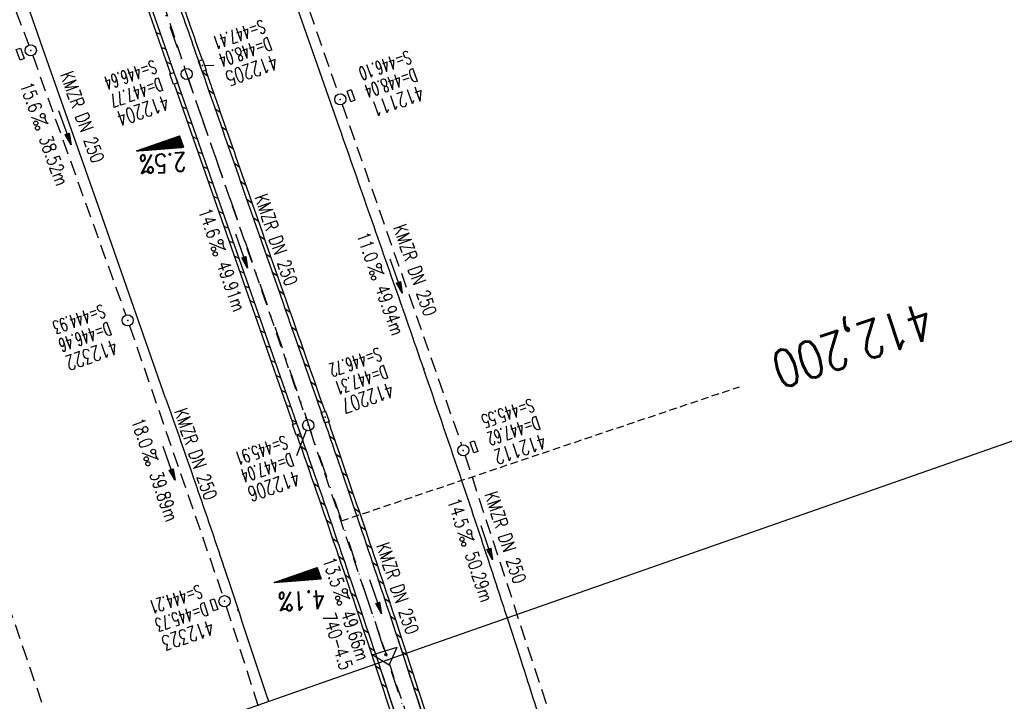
# Model space of a CAD drawing. Extents: x 446740 to 447511, y 442825 to 444035.
# Tile 6 of 23: x 447212 to 447344, y 443067 to 443158. Entities that reach past the tile are written whole.
import ezdxf
from ezdxf.enums import TextEntityAlignment as Align

# ---------------------------------------------------------------- set-up
doc = ezdxf.new("R2010")
doc.units = 0
doc.header["$LTSCALE"] = 2
doc.header["$MEASUREMENT"] = 0
for name, pattern in [('AUSGEZOGEN', [0]), ('GESTRICH-X2', [1.5, 1, -0.5]), ('GESTRICHELT', [0.75, 0.5, -0.25]), ('STRICHPT-X3', [3, 1.5, -0.75, 0, -0.75])]:
    doc.linetypes.add(name, pattern=pattern)
doc.layers.get('0').update_dxf_attribs({"linetype": 'AUSGEZOGEN'})
for name, color, linetype in [('ACHSE', 250, 'STRICHPT-X3'), ('FBR', 8, 'CONTINUOUS'), ('GEF', 7, 'CONTINUOUS'), ('HEKTOM', 250, 'GESTRICHELT'), ('KANAL', 7, 'GESTRICH-X2'), ('Netzknoten_PKT', 7, 'CONTINUOUS'), ('Netzknoten_PKT-NR', 7, 'CONTINUOUS'), ('Netzknoten_SIGNATUR', 7, 'CONTINUOUS'), ('PFEIL', 7, 'CONTINUOUS'), ('PKT', 7, 'CONTINUOUS'), ('Planeinteilung', 6, 'CONTINUOUS'), ('RAHMEN', 250, 'AUSGEZOGEN'), ('SCHACHTNR', 6, 'CONTINUOUS'), ('SCHLITZRINNE', 8, 'AUSGEZOGEN'), ('SCHSYMBOL', 7, 'AUSGEZOGEN'), ('TEXTO', 4, 'CONTINUOUS'), ('TEXTU', 4, 'CONTINUOUS')]:
    doc.layers.add(name, color=color, linetype=linetype)
doc.styles.add('ROMANS', font='romans.shx', dxfattribs={"width": 0.8})

# ---------------------------------------------------------------- blocks, each defined once
blk = doc.blocks.new('GST')
at = {"color": 0}
blk.add_circle((0, 0), 0.75, dxfattribs=at)
blk.add_point((0, 0), dxfattribs=at)
blk = doc.blocks.new('17')
blk.add_lwpolyline([(-0.76, -1.22), (0.75, -1.22), (0.75, -1.8), (-0.76, -1.8)], close=True)
blk.add_blockref('GST', (0, 0))
blk = doc.blocks.new('PROM')
blk.add_line((1.57, 1.82), (0.02, 0.02))
for centre, radius in [((0.32, 1.51), 0.317), ((0.94, 0.29), 0.283), ((1.64, 0.29), 0.283)]:
    blk.add_circle(centre, radius)
blk.add_arc((0.99, 2.68), 1.03, 239.1414, 303.3549)
blk = doc.blocks.new('PFEIL2')
at = {"color": 0}
for p, q in [((0.88, 0), (-2.4, -0.01)), ((0.88, -0.27), (0.88, 0.28)), ((0.88, 0.28), (2.43, 0.01)), ((0.91, 0.27), (0.88, 0.26)), ((0.97, 0.26), (0.88, 0.25)), ((1.02, 0.25), (0.88, 0.23)), ((1.07, 0.24), (0.88, 0.21)), ((1.13, 0.23), (0.88, 0.19)), ((1.18, 0.22), (0.88, 0.17)), ((1.24, 0.21), (0.88, 0.15)), ((1.29, 0.21), (0.88, 0.14)), ((1.34, 0.2), (0.88, 0.12)), ((1.4, 0.19), (0.88, 0.1)), ((1.45, 0.18), (0.88, 0.08)), ((1.51, 0.17), (0.88, 0.06)), ((1.56, 0.16), (0.88, 0.04)), ((1.61, 0.15), (0.88, 0.02)), ((1.67, 0.14), (0.88, 0.01)), ((1.72, 0.13), (0.88, -0.01)), ((1.78, 0.12), (0.88, -0.03)), ((1.83, 0.11), (0.88, -0.05)), ((1.88, 0.1), (0.88, -0.07)), ((1.94, 0.09), (0.88, -0.09)), ((2.05, 0.08), (0.88, -0.12)), ((1.99, 0.08), (0.88, -0.11)), ((2.1, 0.07), (0.88, -0.14)), ((2.15, 0.06), (0.88, -0.16)), ((2.21, 0.05), (0.88, -0.18)), ((2.26, 0.04), (0.88, -0.2)), ((2.32, 0.03), (0.88, -0.22)), ((2.37, 0.02), (0.88, -0.23)), ((2.42, 0.01), (0.88, -0.25)), ((2.43, 0.01), (0.88, -0.27))]:
    blk.add_line(p, q, dxfattribs=at)
blk = doc.blocks.new('13')
blk.add_lwpolyline([(0.76, 1.22), (-0.75, 1.22), (-0.75, 1.8), (0.76, 1.8)], close=True)
at = {"rotation": 180}
blk.add_blockref('GST', (0, 0), dxfattribs=at)
blk = doc.blocks.new('10')
blk.add_blockref('GST', (0, 0))
blk = doc.blocks.new('30')
at = {"color": 0}
for p, q in [((-0.75, -0.29), (-0.75, 0.29)), ((-0.75, 0.29), (0.75, 0.29)), ((0.75, 0.29), (0.75, -0.29)), ((0.75, -0.29), (-0.75, -0.29))]:
    blk.add_line(p, q, dxfattribs=at)
blk.add_point((0, 0), dxfattribs=at)
blk = doc.blocks.new('PKT')
at = {"color": 0}
blk.add_circle((0, 0), 0.15, dxfattribs=at)
blk.add_point((0, 0), dxfattribs=at)
blk = doc.blocks.new('Station_Netzknoten')
at = {"layer": 'Netzknoten_SIGNATUR'}
for p, q in [((-1.75, 0.5), (1.75, 0.5)), ((0, -1.5), (-1.75, 0.5)), ((0, -1.5), (1.75, 0.5))]:
    blk.add_line(p, q, dxfattribs=at)
blk.add_point((0, 0), dxfattribs=at)
blk = doc.blocks.new('*X5')
at = {"color": 0}
for p, q in [((725.83, 193.84), (727.44, 195.45)), ((725.83, 193.85), (727.43, 195.45)), ((725.83, 193.86), (727.42, 195.45)), ((725.83, 193.87), (727.41, 195.45)), ((725.83, 193.88), (727.4, 195.45)), ((725.83, 193.89), (727.39, 195.45)), ((725.83, 193.9), (727.38, 195.45)), ((725.83, 193.91), (727.37, 195.45)), ((725.83, 193.91), (727.37, 195.45)), ((725.83, 193.92), (727.36, 195.45)), ((725.83, 193.93), (727.35, 195.45)), ((725.83, 193.94), (727.34, 195.45)), ((725.83, 193.95), (727.33, 195.45)), ((725.83, 193.96), (727.32, 195.45)), ((725.83, 193.97), (727.31, 195.45)), ((725.83, 193.98), (727.3, 195.45)), ((725.83, 193.99), (727.29, 195.45)), ((725.83, 193.99), (727.29, 195.45)), ((725.83, 194), (727.28, 195.45)), ((725.83, 194.01), (727.27, 195.45)), ((725.83, 194.02), (727.26, 195.45)), ((725.83, 194.03), (727.25, 195.45)), ((725.83, 194.04), (727.24, 195.45)), ((725.83, 194.05), (727.23, 195.45)), ((725.83, 194.06), (727.22, 195.45)), ((725.83, 194.06), (727.21, 195.45)), ((725.83, 194.07), (727.21, 195.45)), ((725.83, 194.08), (727.2, 195.45)), ((725.83, 194.09), (727.19, 195.45)), ((725.83, 194.1), (727.18, 195.45)), ((725.83, 194.11), (727.17, 195.45)), ((725.83, 194.12), (727.16, 195.45)), ((725.83, 194.13), (727.15, 195.45)), ((725.83, 194.14), (727.14, 195.45)), ((725.83, 194.14), (727.14, 195.45)), ((725.83, 194.15), (727.13, 195.45)), ((725.83, 194.16), (727.12, 195.45)), ((725.83, 194.17), (727.11, 195.45)), ((725.83, 194.18), (727.1, 195.45)), ((725.83, 194.19), (727.09, 195.45)), ((725.83, 194.2), (727.08, 195.45)), ((725.83, 194.21), (727.07, 195.45)), ((725.83, 194.21), (727.06, 195.45)), ((725.83, 194.22), (727.06, 195.45)), ((725.83, 194.23), (727.05, 195.45)), ((725.83, 194.24), (727.04, 195.45)), ((725.83, 194.25), (727.03, 195.45)), ((725.83, 194.26), (727.02, 195.45)), ((725.83, 194.27), (727.01, 195.45)), ((725.83, 194.28), (727, 195.45)), ((725.83, 194.29), (726.99, 195.45)), ((725.83, 194.29), (726.99, 195.45)), ((725.83, 194.3), (726.98, 195.45)), ((725.83, 194.31), (726.97, 195.45)), ((725.83, 194.32), (726.96, 195.45)), ((725.83, 194.33), (726.95, 195.45)), ((725.83, 194.34), (726.94, 195.45)), ((725.83, 194.35), (726.93, 195.45)), ((725.83, 194.36), (726.92, 195.45)), ((725.83, 194.37), (726.91, 195.45)), ((725.83, 194.37), (726.91, 195.45)), ((725.83, 194.38), (726.9, 195.45)), ((725.83, 194.39), (726.89, 195.45)), ((725.83, 194.4), (726.88, 195.45)), ((725.83, 194.41), (726.87, 195.45)), ((725.83, 194.42), (726.86, 195.45)), ((725.83, 194.43), (726.85, 195.45)), ((725.83, 194.44), (726.84, 195.45)), ((725.83, 194.44), (726.83, 195.45)), ((725.83, 194.45), (726.83, 195.45)), ((725.83, 194.46), (726.82, 195.45)), ((725.83, 194.47), (726.81, 195.45)), ((725.83, 194.48), (726.8, 195.45)), ((725.83, 194.49), (726.79, 195.45)), ((725.83, 194.5), (726.78, 195.45)), ((725.83, 194.51), (726.77, 195.45)), ((725.83, 194.52), (726.76, 195.45)), ((725.83, 194.52), (726.76, 195.45)), ((725.83, 194.53), (726.75, 195.45)), ((725.83, 194.54), (726.74, 195.45)), ((725.83, 194.55), (726.73, 195.45)), ((725.83, 194.56), (726.72, 195.45)), ((725.83, 194.57), (726.71, 195.45)), ((725.83, 194.58), (726.7, 195.45)), ((725.83, 194.59), (726.69, 195.45)), ((725.83, 194.59), (726.68, 195.45)), ((725.83, 194.6), (726.68, 195.45)), ((725.83, 194.61), (726.67, 195.45)), ((725.83, 194.62), (726.66, 195.45)), ((725.83, 194.63), (726.65, 195.45)), ((725.83, 194.64), (726.64, 195.45)), ((725.83, 194.65), (726.63, 195.45)), ((725.83, 194.66), (726.62, 195.45)), ((725.83, 194.67), (726.61, 195.45)), ((725.83, 194.67), (726.61, 195.45)), ((725.83, 194.68), (726.6, 195.45)), ((725.83, 194.69), (726.59, 195.45)), ((725.83, 194.7), (726.58, 195.45)), ((725.83, 194.71), (726.57, 195.45)), ((725.83, 194.72), (726.56, 195.45)), ((725.83, 194.73), (726.55, 195.45)), ((725.83, 194.74), (726.54, 195.45)), ((725.83, 194.75), (726.53, 195.45)), ((725.83, 194.75), (726.53, 195.45)), ((725.83, 194.76), (726.52, 195.45)), ((725.83, 194.77), (726.51, 195.45)), ((725.83, 194.78), (726.5, 195.45)), ((725.83, 194.79), (726.49, 195.45)), ((725.83, 194.8), (726.48, 195.45)), ((725.83, 194.81), (726.47, 195.45)), ((725.83, 194.82), (726.46, 195.45)), ((725.83, 194.82), (726.45, 195.45)), ((725.83, 194.83), (726.45, 195.45)), ((725.83, 194.84), (726.44, 195.45)), ((725.83, 194.85), (726.43, 195.45)), ((725.83, 194.86), (726.42, 195.45)), ((725.83, 194.87), (726.41, 195.45)), ((725.83, 194.88), (726.4, 195.45)), ((725.83, 194.89), (726.39, 195.45)), ((725.83, 194.9), (726.38, 195.45)), ((725.83, 194.9), (726.38, 195.45)), ((725.83, 194.91), (726.37, 195.45)), ((725.83, 194.92), (726.36, 195.45)), ((725.83, 194.93), (726.35, 195.45)), ((725.83, 194.94), (726.34, 195.45)), ((725.83, 194.95), (726.33, 195.45)), ((725.83, 194.96), (726.32, 195.45)), ((725.83, 194.97), (726.31, 195.45)), ((725.83, 194.98), (726.3, 195.45)), ((725.83, 194.98), (726.3, 195.45)), ((725.83, 194.99), (726.29, 195.45)), ((725.83, 195), (726.28, 195.45)), ((725.83, 195.01), (726.27, 195.45)), ((725.83, 195.02), (726.26, 195.45)), ((725.83, 195.03), (726.25, 195.45)), ((725.83, 195.04), (726.24, 195.45)), ((725.83, 195.05), (726.23, 195.45)), ((725.83, 195.05), (726.22, 195.45)), ((725.83, 195.06), (726.22, 195.45)), ((725.83, 195.07), (726.21, 195.45)), ((725.83, 195.08), (726.2, 195.45)), ((725.83, 195.09), (726.19, 195.45)), ((725.83, 195.1), (726.18, 195.45)), ((725.83, 195.11), (726.17, 195.45)), ((725.83, 195.12), (726.16, 195.45)), ((725.83, 195.13), (726.15, 195.45)), ((725.83, 195.13), (726.15, 195.45)), ((725.83, 195.14), (726.14, 195.45)), ((725.83, 195.15), (726.13, 195.45)), ((725.83, 195.16), (726.12, 195.45)), ((725.83, 195.17), (726.11, 195.45)), ((725.83, 195.18), (726.1, 195.45)), ((725.83, 195.19), (726.09, 195.45)), ((725.83, 195.2), (726.08, 195.45)), ((725.83, 195.2), (726.07, 195.45)), ((725.83, 195.21), (726.07, 195.45)), ((725.83, 195.22), (726.06, 195.45)), ((725.83, 195.23), (726.05, 195.45)), ((725.83, 195.24), (726.04, 195.45)), ((725.83, 195.25), (726.03, 195.45)), ((725.83, 195.26), (726.02, 195.45)), ((725.83, 195.27), (726.01, 195.45)), ((725.83, 195.28), (726, 195.45)), ((725.83, 195.28), (726, 195.45)), ((725.83, 195.29), (725.99, 195.45)), ((725.83, 195.3), (725.98, 195.45)), ((725.83, 195.31), (725.97, 195.45)), ((725.83, 195.32), (725.96, 195.45)), ((725.83, 195.33), (725.95, 195.45)), ((725.83, 195.34), (725.94, 195.45)), ((725.83, 195.35), (725.93, 195.45)), ((725.83, 195.36), (725.92, 195.45)), ((725.83, 195.36), (725.92, 195.45)), ((725.83, 195.37), (725.91, 195.45)), ((725.83, 195.38), (725.9, 195.45)), ((725.83, 195.39), (725.89, 195.45)), ((725.83, 195.4), (725.88, 195.45)), ((725.83, 195.41), (725.87, 195.45)), ((725.83, 195.42), (725.86, 195.45)), ((725.83, 195.43), (725.85, 195.45)), ((725.83, 195.43), (725.84, 195.45)), ((725.83, 195.44), (725.84, 195.45)), ((725.83, 193.83), (727.43, 195.43)), ((725.83, 193.82), (727.43, 195.42)), ((725.83, 193.81), (727.43, 195.41)), ((725.83, 193.8), (727.42, 195.4)), ((725.83, 193.79), (727.42, 195.38)), ((725.83, 193.78), (727.42, 195.37)), ((725.83, 193.77), (727.41, 195.36)), ((725.83, 193.76), (727.41, 195.35)), ((725.83, 193.76), (727.41, 195.34)), ((725.83, 193.75), (727.4, 195.32)), ((725.83, 193.74), (727.4, 195.31)), ((725.83, 193.73), (727.4, 195.3)), ((725.83, 193.72), (727.4, 195.29)), ((725.83, 193.71), (727.39, 195.28)), ((725.83, 193.7), (727.39, 195.26)), ((725.83, 193.69), (727.39, 195.25)), ((725.83, 193.68), (727.38, 195.24)), ((725.83, 193.68), (727.38, 195.23)), ((725.83, 193.67), (727.38, 195.22)), ((725.83, 193.66), (727.37, 195.2)), ((725.83, 193.65), (727.37, 195.19)), ((725.83, 193.64), (727.37, 195.18)), ((725.83, 193.63), (727.36, 195.17)), ((725.83, 193.62), (727.36, 195.16)), ((725.83, 193.61), (727.36, 195.14)), ((725.83, 193.61), (727.35, 195.13)), ((725.83, 193.6), (727.35, 195.12)), ((725.83, 193.59), (727.35, 195.11)), ((725.83, 193.58), (727.34, 195.1)), ((725.83, 193.57), (727.34, 195.08)), ((725.83, 193.56), (727.34, 195.07)), ((725.83, 193.55), (727.34, 195.06)), ((725.83, 193.54), (727.33, 195.05)), ((725.83, 193.53), (727.33, 195.04)), ((725.83, 193.53), (727.33, 195.02)), ((725.83, 193.52), (727.32, 195.01)), ((725.83, 193.51), (727.32, 195)), ((725.83, 193.5), (727.32, 194.99)), ((725.83, 193.49), (727.31, 194.98)), ((725.83, 193.48), (727.31, 194.96)), ((725.83, 193.47), (727.31, 194.95)), ((725.83, 193.46), (727.3, 194.94)), ((725.83, 193.45), (727.3, 194.93)), ((725.83, 193.45), (727.3, 194.92)), ((725.83, 193.44), (727.29, 194.91)), ((725.83, 193.43), (727.29, 194.89)), ((725.83, 193.42), (727.29, 194.88)), ((725.83, 193.41), (727.29, 194.87)), ((725.83, 193.4), (727.28, 194.86)), ((725.83, 193.39), (727.28, 194.85)), ((725.83, 193.38), (727.28, 194.83)), ((725.83, 193.38), (727.27, 194.82)), ((725.83, 193.37), (727.27, 194.81)), ((725.83, 193.36), (727.27, 194.8)), ((725.83, 193.35), (727.26, 194.79)), ((725.83, 193.34), (727.26, 194.77)), ((725.83, 193.33), (727.26, 194.76)), ((725.83, 193.32), (727.25, 194.75)), ((725.83, 193.31), (727.25, 194.74)), ((725.83, 193.3), (727.25, 194.73)), ((725.83, 193.3), (727.24, 194.71)), ((725.83, 193.29), (727.24, 194.7)), ((725.83, 193.28), (727.24, 194.69)), ((725.83, 193.27), (727.23, 194.68)), ((725.83, 193.26), (727.23, 194.67)), ((725.83, 193.25), (727.23, 194.65)), ((725.83, 193.24), (727.23, 194.64)), ((725.83, 193.23), (727.22, 194.63)), ((725.83, 193.22), (727.22, 194.62)), ((725.83, 193.22), (727.22, 194.61)), ((725.83, 193.21), (727.21, 194.59)), ((725.83, 193.2), (727.21, 194.58)), ((725.83, 193.19), (727.21, 194.57)), ((725.83, 193.18), (727.2, 194.56)), ((725.83, 193.17), (727.2, 194.55)), ((725.83, 193.16), (727.2, 194.53)), ((725.83, 193.15), (727.19, 194.52)), ((725.83, 193.15), (727.19, 194.51)), ((725.83, 193.14), (727.19, 194.5)), ((725.83, 193.13), (727.18, 194.49)), ((725.83, 193.12), (727.18, 194.47)), ((725.83, 193.11), (727.18, 194.46)), ((725.83, 193.1), (727.17, 194.45)), ((725.83, 193.09), (727.17, 194.44)), ((725.83, 193.08), (727.17, 194.43)), ((725.83, 193.07), (727.17, 194.41)), ((725.83, 193.07), (727.16, 194.4)), ((725.83, 193.06), (727.16, 194.39)), ((725.83, 193.05), (727.16, 194.38)), ((725.83, 193.04), (727.15, 194.37)), ((725.83, 193.03), (727.15, 194.35)), ((725.83, 193.02), (727.15, 194.34)), ((725.83, 193.01), (727.14, 194.33)), ((725.83, 193), (727.14, 194.32)), ((725.83, 193), (727.14, 194.31)), ((725.83, 192.99), (727.13, 194.29)), ((725.83, 192.98), (727.13, 194.28)), ((725.83, 192.97), (727.13, 194.27)), ((725.83, 192.96), (727.12, 194.26)), ((725.83, 192.95), (727.12, 194.25)), ((725.83, 192.94), (727.12, 194.23)), ((725.83, 192.93), (727.11, 194.22)), ((725.83, 192.92), (727.11, 194.21)), ((725.83, 192.92), (727.11, 194.2)), ((725.83, 192.91), (727.11, 194.19)), ((725.83, 192.9), (727.1, 194.17)), ((725.83, 192.89), (727.1, 194.16)), ((725.83, 192.88), (727.1, 194.15)), ((725.83, 192.87), (727.09, 194.14)), ((725.83, 192.86), (727.09, 194.13)), ((725.83, 192.85), (727.09, 194.11)), ((725.83, 192.84), (727.08, 194.1)), ((725.83, 192.84), (727.08, 194.09)), ((725.83, 192.83), (727.08, 194.08)), ((725.83, 192.82), (727.07, 194.07)), ((725.83, 192.81), (727.07, 194.05)), ((725.83, 192.8), (727.07, 194.04)), ((725.83, 192.79), (727.06, 194.03)), ((725.83, 192.78), (727.06, 194.02)), ((725.83, 192.77), (727.06, 194.01)), ((725.83, 192.77), (727.05, 193.99)), ((725.83, 192.76), (727.05, 193.98)), ((725.83, 192.75), (727.05, 193.97)), ((725.83, 192.74), (727.05, 193.96)), ((725.83, 192.73), (727.04, 193.95)), ((725.83, 192.72), (727.04, 193.93)), ((725.83, 192.71), (727.04, 193.92)), ((725.83, 192.7), (727.03, 193.91)), ((725.83, 192.69), (727.03, 193.9)), ((725.83, 192.69), (727.03, 193.89)), ((725.83, 192.68), (727.02, 193.87)), ((725.83, 192.67), (727.02, 193.86)), ((725.83, 192.66), (727.02, 193.85)), ((725.83, 192.65), (727.01, 193.84)), ((725.83, 192.64), (727.01, 193.83)), ((725.83, 192.63), (727.01, 193.81)), ((725.83, 192.62), (727, 193.8)), ((725.83, 192.62), (727, 193.79)), ((725.83, 192.61), (727, 193.78)), ((725.83, 192.6), (726.99, 193.77)), ((725.83, 192.59), (726.99, 193.75)), ((725.83, 192.58), (726.99, 193.74)), ((725.83, 192.57), (726.99, 193.73)), ((725.83, 192.56), (726.98, 193.72)), ((725.83, 192.55), (726.98, 193.71)), ((725.83, 192.54), (726.98, 193.69)), ((725.83, 192.54), (726.97, 193.68)), ((725.83, 192.53), (726.97, 193.67)), ((725.83, 192.52), (726.97, 193.66)), ((725.83, 192.51), (726.96, 193.65)), ((725.83, 192.5), (726.96, 193.63)), ((725.83, 192.49), (726.96, 193.62)), ((725.83, 192.48), (726.95, 193.61)), ((725.83, 192.47), (726.95, 193.6)), ((725.83, 192.46), (726.95, 193.59)), ((725.83, 192.46), (726.94, 193.57)), ((725.83, 192.45), (726.94, 193.56)), ((725.83, 192.44), (726.94, 193.55)), ((725.83, 192.43), (726.94, 193.54)), ((725.83, 192.42), (726.93, 193.53)), ((725.83, 192.41), (726.93, 193.51)), ((725.83, 192.4), (726.93, 193.5)), ((725.83, 192.39), (726.92, 193.49)), ((725.83, 192.39), (726.92, 193.48)), ((725.83, 192.38), (726.92, 193.47)), ((725.83, 192.37), (726.91, 193.45)), ((725.83, 192.36), (726.91, 193.44)), ((725.83, 192.35), (726.91, 193.43)), ((725.83, 192.34), (726.9, 193.42)), ((725.83, 192.33), (726.9, 193.41)), ((725.83, 192.32), (726.9, 193.39)), ((725.83, 192.31), (726.89, 193.38)), ((725.83, 192.31), (726.89, 193.37)), ((725.83, 192.3), (726.89, 193.36)), ((725.83, 192.29), (726.88, 193.35)), ((725.83, 192.28), (726.88, 193.33)), ((725.83, 192.27), (726.88, 193.32)), ((725.83, 192.26), (726.88, 193.31)), ((725.83, 192.25), (726.87, 193.3)), ((725.83, 192.24), (726.87, 193.29)), ((725.83, 192.24), (726.87, 193.27)), ((725.83, 192.23), (726.86, 193.26)), ((725.83, 192.22), (726.86, 193.25)), ((725.83, 192.21), (726.86, 193.24)), ((725.83, 192.2), (726.85, 193.23)), ((725.83, 192.19), (726.85, 193.21)), ((725.83, 192.18), (726.85, 193.2)), ((725.83, 192.17), (726.84, 193.19)), ((725.83, 192.16), (726.84, 193.18)), ((725.83, 192.16), (726.84, 193.17)), ((725.83, 192.15), (726.83, 193.15)), ((725.83, 192.14), (726.83, 193.14)), ((725.83, 192.13), (726.83, 193.13)), ((725.83, 192.12), (726.82, 193.12)), ((725.83, 192.11), (726.82, 193.11)), ((725.83, 192.1), (726.82, 193.09)), ((725.83, 192.09), (726.82, 193.08)), ((725.83, 192.08), (726.81, 193.07)), ((725.83, 192.08), (726.81, 193.06)), ((725.83, 192.07), (726.81, 193.05)), ((725.83, 192.06), (726.8, 193.03)), ((725.83, 192.05), (726.8, 193.02)), ((725.83, 192.04), (726.8, 193.01)), ((725.83, 192.03), (726.79, 193)), ((725.83, 192.02), (726.79, 192.99)), ((725.83, 192.01), (726.79, 192.97)), ((725.83, 192.01), (726.78, 192.96)), ((725.83, 192), (726.78, 192.95)), ((725.83, 191.99), (726.78, 192.94)), ((725.83, 191.98), (726.77, 192.93)), ((725.83, 191.97), (726.77, 192.91)), ((725.83, 191.96), (726.77, 192.9)), ((725.83, 191.95), (726.76, 192.89)), ((725.83, 191.94), (726.76, 192.88)), ((725.83, 191.93), (726.76, 192.87)), ((725.83, 191.93), (726.76, 192.85)), ((725.83, 191.92), (726.75, 192.84)), ((725.83, 191.91), (726.75, 192.83)), ((725.83, 191.9), (726.75, 192.82)), ((725.83, 191.89), (726.74, 192.81)), ((725.83, 191.88), (726.74, 192.79)), ((725.83, 191.87), (726.74, 192.78)), ((725.83, 191.86), (726.73, 192.77)), ((725.83, 191.85), (726.73, 192.76)), ((725.83, 191.85), (726.73, 192.75)), ((725.83, 191.84), (726.72, 192.73)), ((725.83, 191.83), (726.72, 192.72)), ((725.83, 191.82), (726.72, 192.71)), ((725.83, 191.81), (726.71, 192.7)), ((725.83, 191.8), (726.71, 192.69)), ((725.83, 191.79), (726.71, 192.67)), ((725.83, 191.78), (726.7, 192.66)), ((725.83, 191.78), (726.7, 192.65)), ((725.83, 191.77), (726.7, 192.64)), ((725.83, 191.76), (726.7, 192.63)), ((725.83, 191.75), (726.69, 192.61)), ((725.83, 191.74), (726.69, 192.6)), ((725.83, 191.73), (726.69, 192.59)), ((725.83, 191.72), (726.68, 192.58)), ((725.83, 191.71), (726.68, 192.57)), ((725.83, 191.7), (726.68, 192.55)), ((725.83, 191.7), (726.67, 192.54)), ((725.83, 191.69), (726.67, 192.53)), ((725.83, 191.68), (726.67, 192.52)), ((725.83, 191.67), (726.66, 192.51)), ((725.83, 191.66), (726.66, 192.49)), ((725.83, 191.65), (726.66, 192.48)), ((725.83, 191.64), (726.65, 192.47)), ((725.83, 191.63), (726.65, 192.46)), ((725.83, 191.63), (726.65, 192.45)), ((725.83, 191.62), (726.64, 192.43)), ((725.83, 191.61), (726.64, 192.42)), ((725.83, 191.6), (726.64, 192.41)), ((725.83, 191.59), (726.64, 192.4)), ((725.83, 191.58), (726.63, 192.39)), ((725.83, 191.57), (726.63, 192.37)), ((725.83, 191.56), (726.63, 192.36)), ((725.83, 191.55), (726.62, 192.35)), ((725.83, 191.55), (726.62, 192.34)), ((725.83, 191.54), (726.62, 192.33)), ((725.83, 191.53), (726.61, 192.31)), ((725.83, 191.52), (726.61, 192.3)), ((725.83, 191.51), (726.61, 192.29)), ((725.83, 191.5), (726.6, 192.28)), ((725.83, 191.49), (726.6, 192.27)), ((725.83, 191.48), (726.6, 192.25)), ((725.83, 191.47), (726.59, 192.24)), ((725.83, 191.47), (726.59, 192.23)), ((725.83, 191.46), (726.59, 192.22)), ((725.83, 191.45), (726.59, 192.21)), ((725.83, 191.44), (726.58, 192.19)), ((725.83, 191.43), (726.58, 192.18)), ((725.83, 191.42), (726.58, 192.17)), ((725.83, 191.41), (726.57, 192.16)), ((725.83, 191.4), (726.57, 192.15)), ((725.83, 191.4), (726.57, 192.13)), ((725.83, 191.39), (726.56, 192.12)), ((725.83, 191.38), (726.56, 192.11)), ((725.83, 191.37), (726.56, 192.1)), ((725.83, 191.36), (726.55, 192.09)), ((725.83, 191.35), (726.55, 192.07)), ((725.83, 191.34), (726.55, 192.06)), ((725.83, 191.33), (726.54, 192.05)), ((725.83, 191.32), (726.54, 192.04)), ((725.83, 191.32), (726.54, 192.03)), ((725.83, 191.31), (726.53, 192.01)), ((725.83, 191.3), (726.53, 192)), ((725.83, 191.29), (726.53, 191.99)), ((725.83, 191.28), (726.53, 191.98)), ((725.83, 191.27), (726.52, 191.97)), ((725.83, 191.26), (726.52, 191.95)), ((725.83, 191.25), (726.52, 191.94)), ((725.83, 191.25), (726.51, 191.93)), ((725.83, 191.24), (726.51, 191.92)), ((725.83, 191.23), (726.51, 191.91)), ((725.83, 191.22), (726.5, 191.89)), ((725.83, 191.21), (726.5, 191.88)), ((725.83, 191.2), (726.5, 191.87)), ((725.83, 191.19), (726.49, 191.86)), ((725.83, 191.18), (726.49, 191.85)), ((725.83, 191.17), (726.49, 191.84)), ((725.83, 191.17), (726.48, 191.82)), ((725.83, 191.16), (726.48, 191.81)), ((725.83, 191.15), (726.48, 191.8)), ((725.83, 191.14), (726.47, 191.79)), ((725.83, 191.13), (726.47, 191.78)), ((725.83, 191.12), (726.47, 191.76)), ((725.83, 191.11), (726.47, 191.75)), ((725.83, 191.1), (726.46, 191.74)), ((725.83, 191.09), (726.46, 191.73)), ((725.83, 191.09), (726.46, 191.72)), ((725.83, 191.08), (726.45, 191.7)), ((725.83, 191.07), (726.45, 191.69)), ((725.83, 191.06), (726.45, 191.68)), ((725.83, 191.05), (726.44, 191.67)), ((725.83, 191.04), (726.44, 191.66)), ((725.83, 191.03), (726.44, 191.64)), ((725.83, 191.02), (726.43, 191.63)), ((725.83, 191.02), (726.43, 191.62)), ((725.83, 191.01), (726.43, 191.61)), ((725.83, 191), (726.42, 191.6)), ((725.83, 190.99), (726.42, 191.58)), ((725.83, 190.98), (726.42, 191.57)), ((725.83, 190.97), (726.41, 191.56)), ((725.83, 190.96), (726.41, 191.55)), ((725.83, 190.95), (726.41, 191.54)), ((725.83, 190.94), (726.41, 191.52)), ((725.83, 190.94), (726.4, 191.51)), ((725.83, 190.93), (726.4, 191.5)), ((725.83, 190.92), (726.4, 191.49)), ((725.83, 190.91), (726.39, 191.48)), ((725.83, 190.9), (726.39, 191.46)), ((725.83, 190.89), (726.39, 191.45)), ((725.83, 190.88), (726.38, 191.44)), ((725.83, 190.87), (726.38, 191.43)), ((725.83, 190.87), (726.38, 191.42)), ((725.83, 190.86), (726.37, 191.4)), ((725.83, 190.85), (726.37, 191.39)), ((725.83, 190.84), (726.37, 191.38)), ((725.83, 190.83), (726.36, 191.37)), ((725.83, 190.82), (726.36, 191.36)), ((725.83, 190.81), (726.36, 191.34)), ((725.83, 190.8), (726.35, 191.33)), ((725.83, 190.79), (726.35, 191.32)), ((725.83, 190.79), (726.35, 191.31)), ((725.83, 190.78), (726.35, 191.3)), ((725.83, 190.77), (726.34, 191.28)), ((725.83, 190.76), (726.34, 191.27)), ((725.83, 190.75), (726.34, 191.26)), ((725.83, 190.74), (726.33, 191.25)), ((725.83, 190.73), (726.33, 191.24)), ((725.83, 190.72), (726.33, 191.22)), ((725.83, 190.71), (726.32, 191.21)), ((725.83, 190.71), (726.32, 191.2)), ((725.83, 190.7), (726.32, 191.19)), ((725.83, 190.69), (726.31, 191.18)), ((725.83, 190.68), (726.31, 191.16)), ((725.83, 190.67), (726.31, 191.15)), ((725.83, 190.66), (726.3, 191.14)), ((725.83, 190.65), (726.3, 191.13)), ((725.83, 190.64), (726.3, 191.12)), ((725.83, 190.64), (726.29, 191.1)), ((725.83, 190.63), (726.29, 191.09)), ((725.83, 190.62), (726.29, 191.08)), ((725.83, 190.61), (726.29, 191.07)), ((725.83, 190.6), (726.28, 191.06)), ((725.83, 190.59), (726.28, 191.04)), ((725.83, 190.58), (726.28, 191.03)), ((725.83, 190.57), (726.27, 191.02)), ((725.83, 190.56), (726.27, 191.01)), ((725.83, 190.56), (726.27, 191)), ((725.83, 190.55), (726.26, 190.98)), ((725.83, 190.54), (726.26, 190.97)), ((725.83, 190.53), (726.26, 190.96)), ((725.83, 190.52), (726.25, 190.95)), ((725.83, 190.51), (726.25, 190.94)), ((725.83, 190.5), (726.25, 190.92)), ((725.83, 190.49), (726.24, 190.91)), ((725.83, 190.48), (726.24, 190.9)), ((725.83, 190.48), (726.24, 190.89)), ((725.83, 190.47), (726.24, 190.88)), ((725.83, 190.46), (726.23, 190.86)), ((725.83, 190.45), (726.23, 190.85)), ((725.83, 190.44), (726.23, 190.84)), ((725.83, 190.43), (726.22, 190.83)), ((725.83, 190.42), (726.22, 190.82)), ((725.83, 190.41), (726.22, 190.8)), ((725.83, 190.41), (726.21, 190.79)), ((725.83, 190.4), (726.21, 190.78)), ((725.83, 190.39), (726.21, 190.77)), ((725.83, 190.38), (726.2, 190.76)), ((725.83, 190.37), (726.2, 190.74)), ((725.83, 190.36), (726.2, 190.73)), ((725.83, 190.35), (726.19, 190.72)), ((725.83, 190.34), (726.19, 190.71)), ((725.83, 190.33), (726.19, 190.7)), ((725.83, 190.33), (726.18, 190.68)), ((725.83, 190.32), (726.18, 190.67)), ((725.83, 190.31), (726.18, 190.66)), ((725.83, 190.3), (726.18, 190.65)), ((725.83, 190.29), (726.17, 190.64)), ((725.83, 190.28), (726.17, 190.62)), ((725.83, 190.27), (726.17, 190.61)), ((725.83, 190.26), (726.16, 190.6)), ((725.83, 190.26), (726.16, 190.59)), ((725.83, 190.25), (726.16, 190.58)), ((725.83, 190.24), (726.15, 190.56)), ((725.83, 190.23), (726.15, 190.55)), ((725.83, 190.22), (726.15, 190.54)), ((725.83, 190.21), (726.14, 190.53)), ((725.83, 190.2), (726.14, 190.52)), ((725.83, 190.19), (726.14, 190.5)), ((725.83, 190.18), (726.13, 190.49)), ((725.83, 190.18), (726.13, 190.48)), ((725.83, 190.17), (726.13, 190.47)), ((725.83, 190.16), (726.12, 190.46)), ((725.83, 190.15), (726.12, 190.44)), ((725.83, 190.14), (726.12, 190.43)), ((725.83, 190.13), (726.12, 190.42)), ((725.83, 190.12), (726.11, 190.41)), ((725.83, 190.11), (726.11, 190.4)), ((725.83, 190.1), (726.11, 190.38)), ((725.83, 190.1), (726.1, 190.37)), ((725.83, 190.09), (726.1, 190.36)), ((725.83, 190.08), (726.1, 190.35)), ((725.83, 190.07), (726.09, 190.34)), ((725.83, 190.06), (726.09, 190.32)), ((725.83, 190.05), (726.09, 190.31)), ((725.83, 190.04), (726.08, 190.3)), ((725.83, 190.03), (726.08, 190.29)), ((725.83, 190.03), (726.08, 190.28)), ((725.83, 190.02), (726.07, 190.26)), ((725.83, 190.01), (726.07, 190.25)), ((725.83, 190), (726.07, 190.24)), ((725.83, 189.99), (726.06, 190.23)), ((725.83, 189.98), (726.06, 190.22)), ((725.83, 189.97), (726.06, 190.2)), ((725.83, 189.96), (726.06, 190.19)), ((725.83, 189.95), (726.05, 190.18)), ((725.83, 189.95), (726.05, 190.17)), ((725.83, 189.94), (726.05, 190.16)), ((725.83, 189.93), (726.04, 190.14)), ((725.83, 189.92), (726.04, 190.13)), ((725.83, 189.91), (726.04, 190.12)), ((725.83, 189.9), (726.03, 190.11)), ((725.83, 189.89), (726.03, 190.1)), ((725.83, 189.88), (726.03, 190.08)), ((725.83, 189.88), (726.02, 190.07)), ((725.83, 189.87), (726.02, 190.06)), ((725.83, 189.86), (726.02, 190.05)), ((725.83, 189.85), (726.01, 190.04)), ((725.83, 189.84), (726.01, 190.02)), ((725.83, 189.83), (726.01, 190.01)), ((725.83, 189.82), (726, 190)), ((725.83, 189.81), (726, 189.99)), ((725.83, 189.8), (726, 189.98)), ((725.83, 189.8), (726, 189.96)), ((725.83, 189.79), (725.99, 189.95)), ((725.83, 189.78), (725.99, 189.94)), ((725.83, 189.77), (725.99, 189.93)), ((725.83, 189.76), (725.98, 189.92)), ((725.83, 189.75), (725.98, 189.9)), ((725.83, 189.74), (725.98, 189.89)), ((725.83, 189.73), (725.97, 189.88)), ((725.83, 189.72), (725.97, 189.87)), ((725.83, 189.72), (725.97, 189.86)), ((725.83, 189.71), (725.96, 189.84)), ((725.83, 189.7), (725.96, 189.83)), ((725.83, 189.69), (725.96, 189.82)), ((725.83, 189.68), (725.95, 189.81)), ((725.83, 189.67), (725.95, 189.8)), ((725.83, 189.66), (725.95, 189.78)), ((725.83, 189.65), (725.94, 189.77)), ((725.83, 189.65), (725.94, 189.76)), ((725.83, 189.64), (725.94, 189.75)), ((725.83, 189.63), (725.94, 189.74)), ((725.83, 189.62), (725.93, 189.72)), ((725.83, 189.61), (725.93, 189.71)), ((725.83, 189.6), (725.93, 189.7)), ((725.83, 189.59), (725.92, 189.69)), ((725.83, 189.58), (725.92, 189.68)), ((725.83, 189.57), (725.92, 189.66)), ((725.83, 189.57), (725.91, 189.65)), ((725.83, 189.56), (725.91, 189.64)), ((725.83, 189.55), (725.91, 189.63)), ((725.83, 189.54), (725.9, 189.62)), ((725.83, 189.53), (725.9, 189.6)), ((725.83, 189.52), (725.9, 189.59)), ((725.83, 189.51), (725.89, 189.58)), ((725.83, 189.5), (725.89, 189.57)), ((725.83, 189.49), (725.89, 189.56)), ((725.83, 189.49), (725.89, 189.54)), ((725.83, 189.48), (725.88, 189.53)), ((725.83, 189.47), (725.88, 189.52)), ((725.83, 189.46), (725.88, 189.51)), ((725.83, 189.45), (725.87, 189.5)), ((725.83, 189.44), (725.87, 189.48)), ((725.83, 189.43), (725.87, 189.47)), ((725.83, 189.42), (725.86, 189.46)), ((725.83, 189.42), (725.86, 189.45)), ((725.83, 189.41), (725.86, 189.44)), ((725.83, 189.4), (725.85, 189.42)), ((725.83, 189.39), (725.85, 189.41)), ((725.83, 189.38), (725.85, 189.4)), ((725.83, 189.37), (725.84, 189.39)), ((725.83, 189.36), (725.84, 189.38)), ((725.83, 189.35), (725.84, 189.36)), ((725.83, 189.34), (725.83, 189.35)), ((725.83, 189.34), (725.83, 189.34))]:
    blk.add_line(p, q, dxfattribs=at)
blk = doc.blocks.new('GEF')
at = {"color": 0}
for p, q in [((0.01, 0.02), (0.01, 6.15)), ((1.62, 6.15), (0.01, 0.02)), ((0.01, 6.15), (1.62, 6.15))]:
    blk.add_line(p, q, dxfattribs=at)
blk.add_blockref('*X5', (-725.82, -189.3), dxfattribs=at)
blk = doc.blocks.new('1135420')
at = {"layer": 'RAHMEN'}
blk.add_line((950, 5), (950, 415), dxfattribs=at)

msp = doc.modelspace()

# ---------------------------------------------------------------- linework, layer by layer
msp.add_lwpolyline([(447232.85, 443151.12), (447233.35, 443149.71), (447232.8, 443149.51), (447232.3, 443150.93)], close=True)
at = {"layer": 'ACHSE', "flags": 128}
msp.add_lwpolyline([(446948.15, 443969.1), (446949.93, 443964.02), (446958.19, 443940.42), (446966.45, 443916.82), (446974.71, 443893.22), (446979.2, 443880.39), (446999.48, 443822.43), (447024.26, 443751.65), (447049.03, 443680.86), (447082.07, 443586.47), (447106.84, 443515.68), (447123.36, 443468.49), (447156.39, 443374.1), (447181.17, 443303.31), (447222.46, 443185.33), (447230.72, 443161.73), (447238.98, 443138.14), (447247.24, 443114.54), (447247.53, 443113.71), (447255.36, 443090.9), (447261.5, 443072.27), (447263.19, 443067.15), (447270.72, 443043.32), (447277.96, 443019.39), (447284.9, 442995.37), (447291.54, 442971.27), (447297.88, 442947.08), (447303.92, 442922.83), (447309.66, 442898.49), (447310.78, 442893.51)], dxfattribs=at)
at = {"layer": 'FBR', "flags": 128}
for points in [[(447214.81, 443202.68), (447216.76, 443197.12), (447233.21, 443150.11), (447249.67, 443103.02)], [(447231.73, 443107.39), (447223.54, 443130.85), (447215.25, 443154.36), (447207.03, 443177.9), (447205.68, 443181.66), (447203.06, 443186.99), (447200.73, 443191.83)]]:
    msp.add_lwpolyline(points, dxfattribs=at)
at = {"layer": 'FBR'}
for points in [[(447241.18, 443183.3, 0.000003), (447242.64, 443179.15, -0.000007), (447246.77, 443167.35), (447255.02, 443143.75, -0.000006), (447259.15, 443131.95, 0.000022), (447263.28, 443120.15, 0.000246), (447263.32, 443120.04, -0.000037), (447263.59, 443119.28, -0.001707), (447266.64, 443110.48, -0.001063), (447271.47, 443096.32, -0.001991), (447274.94, 443085.93, -0.000907), (447277.58, 443077.89)], [(447231.73, 443107.39, -0.001423), (447237.17, 443091.76, -0.002808), (447239.85, 443083.82, -0.000028), (447245.54, 443066.68, -0.001301)], [(447249.67, 443103.02, -0.003552), (447260.26, 443071.96, -0.00005), (447260.3, 443071.84, -0.000178)], [(447277.58, 443077.89, -0.000622), (447279.37, 443072.38, -0.001558), (447283.2, 443060.38, -0.001554), (447286.96, 443048.34, -0.001558), (447290.64, 443036.32, -0.001548), (447294.26, 443024.21, -0.001546), (447297.81, 443012.07, -0.001557), (447301.26, 442999.99, -0.001552), (447304.63, 442987.89, -0.001541), (447307.96, 442975.68, -0.001544), (447311.2, 442963.45, -0.001556), (447314.35, 442951.29, -0.001558), (447317.43, 442939.12, -0.001547), (447320.44, 442926.83, -0.001543), (447323.39, 442914.53, -0.001553), (447326.23, 442902.3, -0.000397), (447326.95, 442899.17, -0.000397)], [(447260.3, 443071.84, -0.006879), (447265.35, 443055.92, -0.000178), (447279.03, 443010.64, -0.003558), (447279.7, 443008.37, -0.002845), (447286.53, 442983.97, -0.00292), (447292.92, 442960.11, -0.002719), (447299.15, 442935.73, -0.002813), (447304.91, 442912.1, -0.00248), (447309.35, 442893.01, -0.003108)]]:
    msp.add_lwpolyline(points, format="xyb", dxfattribs=at)
at = {"layer": 'FBR', "flags": 128}
for points in [[(447233.13, 443161.27, 0.000068), (447234.78, 443156.57, -0.000142), (447236.42, 443151.87, -0.000108), (447237.55, 443148.62, 0.000029), (447241.76, 443136.55, 0.000283), (447247.45, 443120.29, -0.000296), (447252.9, 443104.69, -0.001543), (447254.47, 443100.14, -0.000665), (447258.08, 443089.54, -0.002456), (447262.61, 443075.94, -0.000291), (447263.58, 443072.99, -0.000291)], [(447263.58, 443072.99, -0.001526), (447268.59, 443057.5, -0.001154), (447271.07, 443049.66, -0.001184), (447273.46, 443042.01, -0.002933), (447278.18, 443026.45, -0.00276), (447283.01, 443009.86, -0.000806), (447285.45, 443001.24, -0.000978), (447287.43, 442994.13, -0.001489), (447291.98, 442977.53, -0.001531), (447296.31, 442961.35, -0.00108), (447298.56, 442952.74, -0.001192), (447300.57, 442944.93, -0.002293), (447303.95, 442931.39, -0.001714), (447308.33, 442913.22, -0.000896), (447310.39, 442904.49, -0.000964), (447312.27, 442896.36, -0.000313), (447312.77, 442894.21, -0.000313)]]:
    msp.add_lwpolyline(points, format="xyb", dxfattribs=at)
at = {"layer": 'HEKTOM'}
msp.add_line((447255.34, 443090.91), (447308.79, 443108.93), dxfattribs=at)
at = {"layer": 'KANAL'}
for p, q in [((447219.22, 443197.66), (447234.31, 443151.62)), ((447198.81, 443193), (447213.38, 443154.78)), ((447242.12, 443184.97), (447254.94, 443148.22)), ((447213.88, 443153.38), (447226.38, 443118.53)), ((447234.78, 443150.22), (447250.63, 443104.47)), ((447255.44, 443146.81), (447271.47, 443101.09)), ((447226.88, 443117.12), (447239.41, 443080.84)), ((447251.12, 443103.03), (447261.56, 443072.29)), ((447271.94, 443099.66), (447278.9, 443078.36)), ((447239.88, 443079.41), (447244.12, 443066.18))]:
    msp.add_line(p, q, dxfattribs=at)
at = {"layer": 'KANAL', "flags": 128}
for points in [[(447172.66, 443190.53), (447218.3, 443057.15), (447221.62, 443047.44)], [(447251.12, 443103.03), (447261.56, 443072.29), (447266.59, 443057.44)], [(447271.94, 443099.66), (447278.9, 443078.36), (447287.09, 443053.31)], [(447239.88, 443079.41), (447244.12, 443066.18), (447254.44, 443034.09)]]:
    msp.add_lwpolyline(points, dxfattribs=at)
at = {"layer": 'PKT'}
for p in [(447266.4, 443111.36), (447241.44, 443078.92)]:
    msp.add_point(p, dxfattribs=at)
at = {"layer": 'SCHACHTNR'}
for p, q in [((447236.98, 443152.04), (447238.19, 443152.08)), ((447250.61, 443103.06), (447249.32, 443099.64))]:
    msp.add_line(p, q, dxfattribs=at)
at = {"layer": 'SCHLITZRINNE'}
for p, q in [((447230.43, 443156.54), (447231.07, 443156.23)), ((447231.13, 443154.53), (447231.77, 443154.23)), ((447231.83, 443152.53), (447232.47, 443152.22)), ((447233.17, 443150.22), (447233.17, 443150.22)), ((447236.66, 443151.19), (447237.36, 443150.69)), ((447237.51, 443148.74), (447238.21, 443148.24)), ((447237.51, 443148.74), (447237.51, 443148.74)), ((447233.23, 443148.53), (447233.87, 443148.22)), ((447233.93, 443146.52), (447234.57, 443146.22)), ((447238.36, 443146.3), (447239.07, 443145.8)), ((447234.63, 443144.52), (447235.27, 443144.21)), ((447239.21, 443143.86), (447239.92, 443143.36)), ((447235.33, 443142.52), (447235.97, 443142.21)), ((447240.07, 443141.42), (447240.77, 443140.92)), ((447236.03, 443140.52), (447236.67, 443140.21)), ((447236.73, 443138.51), (447237.37, 443138.21)), ((447240.92, 443138.97), (447241.62, 443138.47)), ((447237.43, 443136.51), (447238.07, 443136.2)), ((447241.77, 443136.53), (447242.47, 443136.03)), ((447238.13, 443134.51), (447238.77, 443134.2)), ((447242.62, 443134.09), (447243.33, 443133.59)), ((447238.83, 443132.51), (447239.47, 443132.2)), ((447243.48, 443131.64), (447244.18, 443131.15)), ((447239.53, 443130.5), (447240.17, 443130.2)), ((447244.33, 443129.2), (447245.03, 443128.7)), ((447240.23, 443128.5), (447240.87, 443128.19)), ((447240.93, 443126.5), (447241.57, 443126.19)), ((447245.18, 443126.76), (447245.89, 443126.26)), ((447241.63, 443124.5), (447242.27, 443124.19)), ((447246.04, 443124.31), (447246.74, 443123.81)), ((447242.33, 443122.49), (447242.97, 443122.19)), ((447246.89, 443121.87), (447247.6, 443121.37)), ((447243.03, 443120.49), (447243.67, 443120.18)), ((447243.73, 443118.49), (447244.37, 443118.18)), ((447247.75, 443119.42), (447248.45, 443118.92)), ((447248.61, 443116.98), (447249.31, 443116.48)), ((447244.43, 443116.49), (447245.07, 443116.18)), ((447245.13, 443114.48), (447245.77, 443114.18)), ((447249.46, 443114.53), (447250.16, 443114.03)), ((447245.83, 443112.48), (447246.47, 443112.17)), ((447250.31, 443112.09), (447251.02, 443111.59)), ((447246.53, 443110.48), (447247.17, 443110.17)), ((447251.17, 443109.64), (447251.87, 443109.15)), ((447247.23, 443108.48), (447247.87, 443108.17)), ((447247.93, 443106.47), (447248.57, 443106.17)), ((447252.02, 443107.2), (447252.72, 443106.7)), ((447248.63, 443104.47), (447249.27, 443104.17)), ((447249.38, 443102.45), (447249.97, 443102.16)), ((447253.72, 443102.32), (447254.42, 443101.82)), ((447249.87, 443100.92), (447250.58, 443100.41)), ((447254.55, 443099.89), (447255.25, 443099.4)), ((447250.73, 443098.45), (447251.44, 443097.94)), ((447255.38, 443097.46), (447256.08, 443096.97)), ((447251.58, 443095.99), (447252.29, 443095.48)), ((447256.21, 443095.04), (447256.9, 443094.55)), ((447252.43, 443093.53), (447253.13, 443093.02)), ((447257.03, 443092.62), (447257.73, 443092.12)), ((447253.27, 443091.07), (447253.98, 443090.56)), ((447257.85, 443090.2), (447258.55, 443089.7)), ((447254.11, 443088.61), (447254.82, 443088.11)), ((447258.67, 443087.78), (447259.37, 443087.29)), ((447254.95, 443086.16), (447255.65, 443085.66)), ((447259.48, 443085.36), (447260.18, 443084.87)), ((447255.78, 443083.71), (447256.48, 443083.21)), ((447260.29, 443082.95), (447260.98, 443082.46)), ((447256.61, 443081.26), (447257.31, 443080.76)), ((447261.09, 443080.55), (447261.78, 443080.06)), ((447257.43, 443078.82), (447258.13, 443078.32)), ((447261.89, 443078.14), (447262.57, 443077.66)), ((447258.25, 443076.38), (447258.95, 443075.88)), ((447262.67, 443075.75), (447263.36, 443075.26)), ((447259.07, 443073.94), (447259.76, 443073.44)), ((447263.46, 443073.35), (447264.14, 443072.87)), ((447259.88, 443071.51), (447260.57, 443071.01)), ((447264.24, 443070.96), (447264.92, 443070.48)), ((447260.68, 443069.08), (447261.37, 443068.58)), ((447265.02, 443068.57), (447265.7, 443068.09))]:
    msp.add_line(p, q, dxfattribs=at)
at = {"layer": 'SCHLITZRINNE', "flags": 128}
for points in [[(447214.81, 443202.68), (447216.76, 443197.12), (447233.21, 443150.11), (447249.67, 443103.02)], [(447216.39, 443196.65), (447232.38, 443150.96)], [(447232.88, 443149.54), (447248.85, 443103.85)]]:
    msp.add_lwpolyline(points, dxfattribs=at)
at = {"layer": 'SCHLITZRINNE'}
for points in [[(447233.13, 443161.27, 0.000068), (447234.78, 443156.57, -0.000142), (447236.42, 443151.87, -0.000108), (447237.55, 443148.62, 0.000029), (447241.76, 443136.55, 0.000283), (447247.45, 443120.29, -0.000296), (447252.9, 443104.69, -0.001543), (447254.47, 443100.14, -0.000665), (447258.08, 443089.54, -0.002456), (447262.61, 443075.94, -0.001817), (447268.59, 443057.5, -0.001154), (447271.07, 443049.66, -0.001184), (447273.46, 443042.01, -0.002933), (447278.18, 443026.45, -0.00276), (447283.01, 443009.86, -0.000806), (447285.45, 443001.24, -0.000978), (447287.43, 442994.13, -0.001489), (447291.98, 442977.53, -0.001531)], [(447233.61, 443161.43, 0.000068), (447235.25, 443156.74, -0.000028), (447236.62, 443152.82, -0.000108)], [(447237.11, 443151.4, -0.000086), (447238.02, 443148.79, 0.000029), (447242.23, 443136.72, 0.000283), (447247.92, 443120.45, -0.000281), (447253.1, 443105.63, -0.001543)], [(447253.59, 443104.21, -0.001324), (447254.94, 443100.3, -0.000665), (447258.55, 443089.7, -0.002456), (447263.09, 443076.09, -0.00174), (447268.81, 443058.44, -0.001154)], [(447249.35, 443102.44, -0.003504), (447259.78, 443071.8, -0.006485), (447264.56, 443056.81, -0.000178)], [(447249.67, 443103.02, -0.003552), (447260.26, 443071.96, -0.006929), (447265.35, 443055.92, -0.000178), (447279.03, 443010.64, -0.003558), (447279.7, 443008.37, -0.002845), (447286.53, 442983.97, -0.00292), (447292.92, 442960.11, -0.002719), (447299.15, 442935.73, -0.002813), (447304.91, 442912.1, -0.00248), (447309.35, 442893.01, -0.003108)]]:
    msp.add_lwpolyline(points, format="xyb", dxfattribs=at)
at = {"layer": 'SCHSYMBOL'}
for p, q in [((447232.3, 443150.93), (447232.85, 443151.12)), ((447232.8, 443149.51), (447232.3, 443150.93)), ((447232.85, 443151.12), (447233.35, 443149.71)), ((447233.35, 443149.71), (447232.8, 443149.51))]:
    msp.add_line(p, q, dxfattribs=at)
msp.add_lwpolyline([(447249.32, 443104.02), (447249.82, 443102.6), (447249.27, 443102.41), (447248.77, 443103.83)], close=True, dxfattribs=at)

# ---------------------------------------------------------------- block references
at = {"layer": 'GEF', "rotation": 289.2329370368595}
for p in [(447227.78, 443140.59), (447246.27, 443082.65)]:
    msp.add_blockref('GEF', p, dxfattribs=at)
at = {"layer": 'Netzknoten_PKT'}
msp.add_blockref('PKT', (447261.3, 443072.96), dxfattribs=at)
at = {"layer": 'Netzknoten_SIGNATUR', "rotation": 17.36009345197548}
msp.add_blockref('Station_Netzknoten', (447261.3, 443072.96), dxfattribs=at)
at = {"layer": 'PFEIL'}
for p, rotation in [((447218.22, 443143.71), 289.7261000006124), ((447241.94, 443127.13), 289.0999999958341), ((447262.69, 443123.77), 289.3192000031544), ((447232.19, 443098.65), 289.0285999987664), ((447274.85, 443087.98), 288.0908999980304), ((447259.92, 443080.74), 288.7334000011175)]:
    msp.add_blockref('PFEIL2', p, dxfattribs=dict(at, rotation=rotation))
at = {"layer": 'Planeinteilung', "linetype": 'Continuous', "rotation": 289.2892292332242}
msp.add_blockref('1135420', (446739.88, 443896.21), dxfattribs=at)
at = {"layer": 'SCHSYMBOL'}
for name, p, rotation in [('17', (447213.63, 443154.09), 289.2892000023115), ('30', (447236.67, 443152.04), 289.2892000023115), ('GST', (447234.55, 443150.92), 289.2892000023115), ('13', (447255.18, 443147.51), 289.2892000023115), ('10', (447226.64, 443117.83), 289.2892000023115), ('30', (447253.15, 443104.85), 288.9996000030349), ('GST', (447250.88, 443103.76), 288.9908999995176), ('13', (447271.7, 443100.38), 288.7101999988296), ('17', (447239.64, 443080.12), 288.4548000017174)]:
    msp.add_blockref(name, p, dxfattribs=dict(at, rotation=rotation))
at = {"layer": 'TEXTU'}
for p, rotation in [((447213.7, 443145.1), 289.7261000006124), ((447237.58, 443128.2), 289.0999999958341), ((447258.84, 443124.98), 289.3192000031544), ((447228.54, 443100.03), 289.0285999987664), ((447270.96, 443089.25), 288.0908999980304), ((447254.26, 443081.33), 288.7334000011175)]:
    msp.add_blockref('PROM', p, dxfattribs=dict(at, rotation=rotation))

# ---------------------------------------------------------------- texts
at = {"layer": 'GEF', "style": 'ROMANS', "width": 0.8}
for s, p in [('2.5%%%', (447234.42, 443140.38)), ('4.1%%%', (447253.07, 443081.63))]:
    msp.add_text(s, height=2.5, rotation=183.385, dxfattribs=at).set_placement(p)
at = {"layer": 'HEKTOM', "style": 'ROMANS', "width": 0.8}
msp.add_text('412,200', height=5, rotation=198.6038, dxfattribs=at).set_placement((447333.77, 443120.41))
at = {"layer": 'Netzknoten_PKT-NR', "style": 'ROMANS', "width": 0.75}
msp.add_text('740-4.5', height=1.8, rotation=288.121, dxfattribs=at).set_placement((447255.19, 443070.72), align=Align.RIGHT)
at = {"layer": 'SCHACHTNR', "style": 'ROMANS'}
for s, height, rotation, width, p in [('S=447.41', 1.8, 199.2892, 0.6, (447244.72, 443158.25)), ('D=448.04', 1.8, 199.2892, 0.6, (447245.56, 443155.91)), ('S=446.10', 1.8, 199.2892, 0.6, (447264.31, 443154.11)), ('S=446.64', 1.8, 199.2892, 0.6, (447230.13, 443152.83)), ('412205', 2, 199.2892, 0.7, (447246.38, 443153.53)), ('D=448.04', 1.8, 199.2892, 0.6, (447265.12, 443151.73)), ('D=447.77', 1.8, 199.2892, 0.6, (447230.94, 443150.46)), ('412111', 2, 199.2892, 0.7, (447265.97, 443149.39)), ('412204', 2, 199.2892, 0.7, (447231.78, 443148.11)), ('S=444.93', 1.8, 199.2892, 0.6, (447223.22, 443120.03)), ('D=446.46', 1.8, 199.2892, 0.6, (447224.03, 443117.66)), ('412322', 2, 199.2892, 0.7, (447224.88, 443115.31)), ('S=446.72', 1.8, 198.9996, 0.6, (447260.33, 443114.24)), ('D=447.31', 1.8, 198.9996, 0.6, (447261.15, 443111.87)), ('412207', 2, 198.9996, 0.7, (447261.96, 443109.52)), ('S=445.55', 1.8, 198.7102, 0.6, (447280.83, 443107.38)), ('D=447.62', 1.8, 198.7102, 0.6, (447281.61, 443105.01)), ('412112', 2, 198.7102, 0.7, (447282.43, 443102.63)), ('S=445.91', 1.8, 198.9909, 0.6, (447247.73, 443102.4)), ('D=447.04', 1.8, 198.9909, 0.6, (447248.54, 443100.06)), ('412206', 2, 198.9909, 0.7, (447249.35, 443097.69)), ('S=444.21', 1.8, 198.4548, 0.6, (447236.25, 443082.38)), ('D=445.73', 1.8, 198.4548, 0.6, (447237.06, 443080)), ('412323', 2, 198.4548, 0.7, (447237.84, 443077.62))]:
    msp.add_text(s, height=height, rotation=rotation, dxfattribs=dict(at, width=width)).set_placement(p)
at = {"layer": 'TEXTO', "style": 'ROMANS', "width": 0.75}
for rotation, p in [(289.7261, (447219.7, 443144.83)), (289.1, (447245.72, 443128.35)), (289.3192, (447264.38, 443124.28)), (289.0286, (447234.92, 443099.6)), (288.0909, (447276.5, 443088.41)), (288.7334, (447262.03, 443081.56))]:
    msp.add_text('KMZR DN 250', height=1.8, rotation=rotation, dxfattribs=at).set_placement(p, align=Align.CENTER)
at = {"layer": 'TEXTU', "style": 'ROMANS', "width": 0.75}
for s, rotation, p in [('15.6', 289.7261, (447212.14, 443149.42)), ('38.52m', 289.7261, (447214.71, 443142.26)), ('14.6', 289.1, (447236.09, 443132.53)), ('11.0', 289.3192, (447257.31, 443129.31)), ('49.91m', 289.1, (447238.56, 443125.38)), ('49.94m', 289.3192, (447259.84, 443122.16)), ('18.0', 289.0286, (447227.06, 443104.34)), ('39.89m', 289.0286, (447229.53, 443097.19)), ('14.5', 288.0909, (447269.53, 443093.6)), ('50.29m', 288.0909, (447271.91, 443086.41)), ('13.5', 288.7334, (447252.78, 443085.66)), ('49.66m', 288.7334, (447255.22, 443078.5))]:
    msp.add_text(s, height=1.8, rotation=rotation, dxfattribs=at).set_placement(p)

doc.saveas('drawing.dxf')
